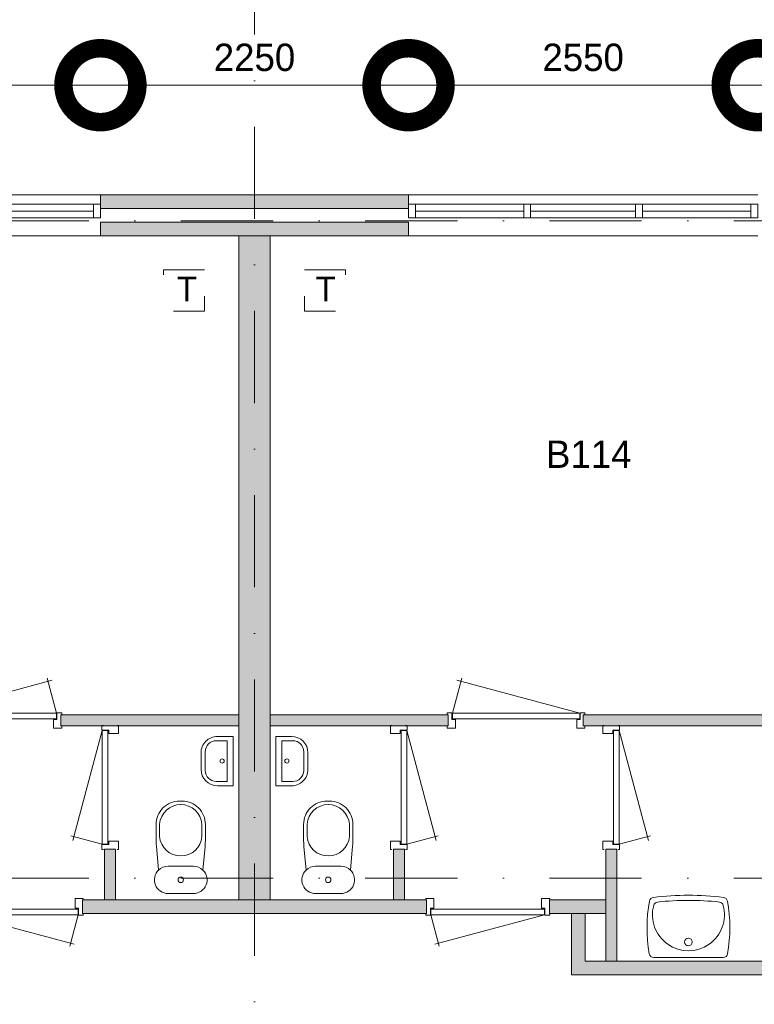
# Model space of a CAD drawing. Header units: millimetres. Extents: x 0 to 84100, y 0 to 59400.
# Tile 12 of 36: x 26195 to 31559, y 15628 to 22820. Entities that reach past the tile are written whole.
import ezdxf
from ezdxf.enums import TextEntityAlignment as Align
from ezdxf.xclip import XClip

# ---------------------------------------------------------------- set-up
doc = ezdxf.new("R2010")
doc.units = ezdxf.units.MM
doc.header["$PDMODE"] = 3
doc.header["$PDSIZE"] = 1
for name, pattern in [('DGN1', [504.6, 0, -504.6]), ('DGN2', [672.8, 336.4, -336.4]), ('DGN4', [1345.6, 672.8, -336.4, 0, -336.4])]:
    doc.linetypes.add(name, pattern=pattern)
for name, color, linetype in [('16', 7, 'Continuous'), ('17', 7, 'Continuous'), ('30', 7, 'Continuous'), ('32', 7, 'Continuous'), ('33', 7, 'Continuous'), ('40', 7, 'Continuous'), ('48', 7, 'Continuous'), ('56', 7, 'Continuous'), ('58', 7, 'Continuous'), ('62', 7, 'Continuous'), ('TRAP', 7, 'Continuous')]:
    doc.layers.add(name, color=color, linetype=linetype)
doc.styles.add('dgn001', font='dgn001.shx')
doc.styles.add('dgn003', font='dgn003.shx')
doc.styles.get("Standard").update_dxf_attribs({"font": 'arial.ttf'})
doc.dimstyles.get("Standard").update_dxf_attribs({"dimtxt": 0.18, "dimasz": 0.18, "dimexe": 0.18, "dimexo": 0.0625, "dimgap": 0.09, "dimtad": 0, "dimtih": 1, "dimtoh": 1, "dimdec": 4, "dimzin": 0, "dimdsep": 46, "dimtxsty": 'Standard', "dimcen": 0.09, "dimadec": 0, "dimazin": 0, "dimtfac": 1, "dimtdec": 4, "dimtofl": 0, "dimtmove": 0, "dimatfit": 3, "dimfxl": 1, "dimtolj": 1, "dimtzin": 0, "dimarcsym": 0})

# ---------------------------------------------------------------- blocks, each defined once
blk = doc.blocks.new('AnonymousCell18')
at = {"layer": 'TRAP', "color": 1, "linetype": 'DGN2', "lineweight": 0, "flags": 128}
blk.add_lwpolyline([(150, 139), (-150, 139), (-150, -161), (150, -161), (150, 139)], dxfattribs=at)
at = {"layer": 'TRAP', "color": 1, "linetype": 'DGN2', "lineweight": 0, "style": 'dgn001'}
blk.add_text('T', height=180, dxfattribs=at).set_placement((-52, -90))
blk = doc.blocks.new('AnonymousCell22')
at = {"layer": 'TRAP', "color": 1, "linetype": 'DGN2', "lineweight": 0, "flags": 128}
blk.add_lwpolyline([(-150, 139), (150, 139), (150, -161), (-150, -161), (-150, 139)], dxfattribs=at)
at = {"layer": 'TRAP', "color": 1, "linetype": 'DGN2', "lineweight": 0, "style": 'dgn001'}
blk.add_text('T', height=180, dxfattribs=at).set_placement((-68, -90))
blk = doc.blocks.new('830R1030')
at = {"layer": '33', "color": 1, "linetype": 'Continuous', "lineweight": 0}
for p, q in [((108, 868), (322.82, 66.28)), ((108, 38), (336.87, 99.32))]:
    blk.add_line(p, q, dxfattribs=at)
at = {"layer": '33', "color": 92, "linetype": 'Continuous', "lineweight": 13, "true_color": 0x00e100, "flags": 128}
for points in [[(100, 906), (111, 906), (111, 871), (61, 871), (61, 846), (-11, 846), (-11, 906), (0, 906)], [(100, 0), (111, 0), (111, 35), (61, 35), (61, 60), (-11, 60), (-11, 0), (0, 0)]]:
    blk.add_lwpolyline(points, dxfattribs=at)
at = {"layer": '33', "color": 2, "linetype": 'Continuous', "lineweight": 13, "true_color": 0xf0f000, "flags": 128}
blk.add_lwpolyline([(108, 868), (108, 38), (68, 38), (68, 868), (108, 868)], dxfattribs=at)
blk = doc.blocks.new('930L0910')
at = {"layer": '33', "color": 1, "linetype": 'Continuous', "lineweight": 0}
for p, q in [((-968, 98), (-899.56, 353.44)), ((-38, 98), (-936.31, 338.7))]:
    blk.add_line(p, q, dxfattribs=at)
at = {"layer": '33', "color": 92, "linetype": 'Continuous', "lineweight": 13, "true_color": 0x00e100, "flags": 128}
for points in [[(-1006, 90), (-1006, 101), (-971, 101), (-971, 51), (-946, 51), (-946, -11), (-1006, -11), (-1006, 0)], [(0, 90), (0, 101), (-35, 101), (-35, 51), (-60, 51), (-60, -11), (0, -11), (0, 0)]]:
    blk.add_lwpolyline(points, dxfattribs=at)
at = {"layer": '33', "color": 2, "linetype": 'Continuous', "lineweight": 13, "true_color": 0xf0f000, "flags": 128}
blk.add_lwpolyline([(-968, 98), (-38, 98), (-38, 58), (-968, 58), (-968, 98)], dxfattribs=at)
blk = doc.blocks.new('CLOS0210')
at = {"layer": '40', "color": 7, "linetype": 'Continuous', "lineweight": 0}
for p, q in [((1.1, 670), (-0.8, 670)), ((-155, 527.8), (-155, 435.8)), ((155, 527.8), (155, 435.5)), ((92.5, 220), (-92.5, 220))]:
    blk.add_line(p, q, dxfattribs=at)
at = {"layer": '40', "color": 7, "linetype": 'Continuous', "lineweight": 0, "flags": 128}
for points in [[(175.7, 338.3), (162, 191.9), (162, 191.9, -0.674333), (92.5, 20), (92.5, 20), (-92.5, 20), (-92.5, 20, -0.674333), (-162, 191.9), (-162, 191.9), (-175.7, 338.3), (-175.7, 338.3, -0.023285), (-180, 431.3), (-180, 431.3), (-180, 525), (-180, 525, -0.414214), (-10, 695), (-10, 695), (10, 695), (10, 695, -0.414214), (180, 525), (180, 525), (180, 431.3), (180, 431.3, -0.023285), (175.7, 338.3)], [(-155, 527.8, -0.917521), (155, 527.8)], [(155, 436.6, -0.917514), (-155, 436.6)]]:
    blk.add_lwpolyline(points, format="xyb", dxfattribs=at)
at = {"layer": '40', "color": 7, "linetype": 'Continuous', "lineweight": 0}
blk.add_circle((0, 120), 20, dxfattribs=at)
for centre, start, end in [((-92.5, 120), 90, 134.02728), ((92.5, 120), 45.97272, 90)]:
    blk.add_arc(centre, 100, start, end, dxfattribs=at)
blk = doc.blocks.new('830R1031')
at = {"layer": '33', "color": 1, "linetype": 'Continuous', "lineweight": 0}
for p, q in [((108, 868), (322.82, 66.28)), ((108, 38), (336.87, 99.32))]:
    blk.add_line(p, q, dxfattribs=at)
at = {"layer": '33', "color": 92, "linetype": 'Continuous', "lineweight": 13, "true_color": 0x00e100, "flags": 128}
for points in [[(100, 906), (111, 906), (111, 871), (61, 871), (61, 846), (-11, 846), (-11, 906), (0, 906)], [(100, 0), (111, 0), (111, 35), (61, 35), (61, 60), (-11, 60), (-11, 0), (0, 0)]]:
    blk.add_lwpolyline(points, dxfattribs=at)
at = {"layer": '33', "color": 2, "linetype": 'Continuous', "lineweight": 13, "true_color": 0xf0f000, "flags": 128}
blk.add_lwpolyline([(108, 868), (108, 38), (68, 38), (68, 868), (108, 868)], dxfattribs=at)
blk = doc.blocks.new('FT0110')
at = {"layer": '40', "color": 7, "linetype": 'Continuous', "lineweight": 0}
for p, q in [((20, -180), (20, 180)), ((64.6, -148.9), (64.6, 148.9)), ((64.6, 148.9), (144, 148.9)), ((135.1, -180), (20, -180))]:
    blk.add_line(p, q, dxfattribs=at)
at = {"layer": '40', "color": 7, "linetype": 'Continuous', "lineweight": 0, "flags": 128}
for points in [[(20, 180), (135.1, 180)], [(224, 68.9), (224, -68.9)], [(255.1, 60), (255.1, -60)], [(144, -148.9), (64.6, -148.9)]]:
    blk.add_lwpolyline(points, dxfattribs=at)
for points in [[(255.1, -60, -0.414214), (135.1, -180)], [(224, -68.9, -0.414214), (144, -148.9)]]:
    blk.add_lwpolyline(points, format="xyb", dxfattribs=at)
at = {"layer": '40', "color": 7, "linetype": 'Continuous', "lineweight": 0}
blk.add_circle((101.1, 0.9), 15.1, dxfattribs=at)
for centre, radius in [((135.1, 60), 120), ((144, 68.9), 80)]:
    blk.add_arc(centre, radius, 0, 90, dxfattribs=at)
blk = doc.blocks.new('WT019')
at = {"layer": '40', "color": 7, "linetype": 'Continuous', "lineweight": 0}
blk.add_line((253.2, 20), (-253.2, 20), dxfattribs=at)
blk.add_circle((0, 133.3), 28.1, dxfattribs=at)
for centre, radius, start, end in [((765.8, 236.5), 1068.4, 169.44861, 190.20169), ((-252, 426.2), 33, 96.85751, 169.65449), ((0, -1669.4), 2143.7, 83.14249, 96.85751), ((0, -1706.8), 2143.7, 83.95824, 96.04176), ((252, 426.2), 33, 10.34551, 83.14249), ((-765.8, 236.5), 1068.4, 349.79831, 10.55139), ((0, 332.1), 263.1, 164.86666, 15.13334), ((-222.2, 392.2), 33, 96.04176, 164.86666), ((222.2, 392.2), 33, 15.13334, 83.95824), ((-253.2, 53), 33, 190.00267, 270), ((253.2, 53), 33, 270, 349.99733)]:
    blk.add_arc(centre, radius, start, end, dxfattribs=at)
blk = doc.blocks.new('830R1032')
at = {"layer": '33', "color": 1, "linetype": 'Continuous', "lineweight": 0}
for p, q in [((38, -108), (99.32, -336.87)), ((868, -108), (66.28, -322.82))]:
    blk.add_line(p, q, dxfattribs=at)
at = {"layer": '33', "color": 92, "linetype": 'Continuous', "lineweight": 13, "true_color": 0x00e100, "flags": 128}
for points in [[(0, -100), (0, -111), (35, -111), (35, -61), (60, -61), (60, 11), (0, 11), (0, 0)], [(906, -100), (906, -111), (871, -111), (871, -61), (846, -61), (846, 11), (906, 11), (906, 0)]]:
    blk.add_lwpolyline(points, dxfattribs=at)
at = {"layer": '33', "color": 2, "linetype": 'Continuous', "lineweight": 13, "true_color": 0xf0f000, "flags": 128}
blk.add_lwpolyline([(868, -108), (38, -108), (38, -68), (868, -68), (868, -108)], dxfattribs=at)
blk = doc.blocks.new('930L0911')
at = {"layer": '33', "color": 1, "linetype": 'Continuous', "lineweight": 0}
for p, q in [((38, 98), (936.31, 338.7)), ((968, 98), (899.56, 353.44))]:
    blk.add_line(p, q, dxfattribs=at)
at = {"layer": '33', "color": 92, "linetype": 'Continuous', "lineweight": 13, "true_color": 0x00e100, "flags": 128}
for points in [[(0, 90), (0, 101), (35, 101), (35, 51), (60, 51), (60, -11), (0, -11), (0, 0)], [(1006, 90), (1006, 101), (971, 101), (971, 51), (946, 51), (946, -11), (1006, -11), (1006, 0)]]:
    blk.add_lwpolyline(points, dxfattribs=at)
at = {"layer": '33', "color": 2, "linetype": 'Continuous', "lineweight": 13, "true_color": 0xf0f000, "flags": 128}
blk.add_lwpolyline([(968, 98), (38, 98), (38, 58), (968, 58), (968, 98)], dxfattribs=at)
blk = doc.blocks.new('830R1034')
at = {"layer": '33', "color": 1, "linetype": 'Continuous', "lineweight": 0}
for p, q in [((-108, 868), (-322.82, 66.28)), ((-108, 38), (-336.87, 99.32))]:
    blk.add_line(p, q, dxfattribs=at)
at = {"layer": '33', "color": 92, "linetype": 'Continuous', "lineweight": 13, "true_color": 0x00e100, "flags": 128}
for points in [[(-100, 906), (-111, 906), (-111, 871), (-61, 871), (-61, 846), (11, 846), (11, 906), (0, 906)], [(-100, 0), (-111, 0), (-111, 35), (-61, 35), (-61, 60), (11, 60), (11, 0), (0, 0)]]:
    blk.add_lwpolyline(points, dxfattribs=at)
at = {"layer": '33', "color": 2, "linetype": 'Continuous', "lineweight": 13, "true_color": 0xf0f000, "flags": 128}
blk.add_lwpolyline([(-108, 868), (-108, 38), (-68, 38), (-68, 868), (-108, 868)], dxfattribs=at)
blk = doc.blocks.new('CLOS0211')
at = {"layer": '40', "color": 7, "linetype": 'Continuous', "lineweight": 0}
for p, q in [((-1.1, 670), (0.8, 670)), ((-155, 527.8), (-155, 435.5)), ((155, 527.8), (155, 435.8)), ((-92.5, 220), (92.5, 220))]:
    blk.add_line(p, q, dxfattribs=at)
at = {"layer": '40', "color": 7, "linetype": 'Continuous', "lineweight": 0, "flags": 128}
for points in [[(-175.7, 338.3), (-162, 191.9), (-162, 191.9, 0.674333), (-92.5, 20), (-92.5, 20), (92.5, 20), (92.5, 20, 0.674333), (162, 191.9), (162, 191.9), (175.7, 338.3), (175.7, 338.3, 0.023285), (180, 431.3), (180, 431.3), (180, 525), (180, 525, 0.414214), (10, 695), (10, 695), (-10, 695), (-10, 695, 0.414214), (-180, 525), (-180, 525), (-180, 431.3), (-180, 431.3, 0.023285), (-175.7, 338.3)], [(-162, 191.9, -0.194504), (-92.5, 220)], [(92.5, 220, -0.194504), (162, 191.9)]]:
    blk.add_lwpolyline(points, format="xyb", dxfattribs=at)
at = {"layer": '40', "color": 7, "linetype": 'Continuous', "lineweight": 0}
blk.add_circle((0, 120), 20, dxfattribs=at)
for centre, start, end in [((0, 514.4), 4.9259, 175.0741), ((0, 450), 184.92635, 355.07365)]:
    blk.add_arc(centre, 155.6, start, end, dxfattribs=at)
blk = doc.blocks.new('FT0111')
at = {"layer": '40', "color": 7, "linetype": 'Continuous', "lineweight": 0}
for p, q in [((-64.6, 148.9), (-144, 148.9)), ((-64.6, -148.9), (-64.6, 148.9)), ((-20, -180), (-20, 180)), ((-135.1, -180), (-20, -180))]:
    blk.add_line(p, q, dxfattribs=at)
at = {"layer": '40', "color": 7, "linetype": 'Continuous', "lineweight": 0, "flags": 128}
for points in [[(-255.1, 60, -0.414214), (-135.1, 180)], [(-224, 68.9, -0.414214), (-144, 148.9)]]:
    blk.add_lwpolyline(points, format="xyb", dxfattribs=at)
for points in [[(-20, 180), (-135.1, 180)], [(-255.1, 60), (-255.1, -60)], [(-224, 68.9), (-224, -68.9)], [(-144, -148.9), (-64.6, -148.9)]]:
    blk.add_lwpolyline(points, dxfattribs=at)
at = {"layer": '40', "color": 7, "linetype": 'Continuous', "lineweight": 0}
blk.add_circle((-101.1, 0.9), 15.1, dxfattribs=at)
for centre, radius in [((-135.1, -60), 120), ((-144, -68.9), 80)]:
    blk.add_arc(centre, radius, 180, 270, dxfattribs=at)
blk = doc.blocks.new('830R1035')
at = {"layer": '33', "color": 1, "linetype": 'Continuous', "lineweight": 0}
for p, q in [((-868, -108), (-66.28, -322.82)), ((-38, -108), (-99.32, -336.87))]:
    blk.add_line(p, q, dxfattribs=at)
at = {"layer": '33', "color": 92, "linetype": 'Continuous', "lineweight": 13, "true_color": 0x00e100, "flags": 128}
for points in [[(-906, -100), (-906, -111), (-871, -111), (-871, -61), (-846, -61), (-846, 11), (-906, 11), (-906, 0)], [(0, -100), (0, -111), (-35, -111), (-35, -61), (-60, -61), (-60, 11), (0, 11), (0, 0)]]:
    blk.add_lwpolyline(points, dxfattribs=at)
at = {"layer": '33', "color": 2, "linetype": 'Continuous', "lineweight": 13, "true_color": 0xf0f000, "flags": 128}
blk.add_lwpolyline([(-868, -108), (-38, -108), (-38, -68), (-868, -68), (-868, -108)], dxfattribs=at)
blk = doc.blocks.new('_DotSmall')
at = {"color": 0, "linetype": 'ByBlock', "const_width": 0.5}
blk.add_lwpolyline([(-0.0625, 0, 1), (0.0625, 0, 1)], format="xyb", close=True, dxfattribs=at)
blk = doc.blocks.new('*D18523')
at = {"layer": '58', "color": 3, "linetype": 'Continuous', "lineweight": 0, "transparency": 16777216}
blk.add_line((27124.8, 18484.5), (29374.8, 18484.5), dxfattribs=at)
at = {"layer": 'Defpoints', "color": 0, "linetype": 'Continuous', "transparency": 16777216}
for p in [(29374.8, 18484.5), (27124.8, 17684.5), (29374.8, 17684.5)]:
    blk.add_point(p, dxfattribs=at)
at = {"layer": '58', "color": 3, "linetype": 'Continuous', "lineweight": 0, "transparency": 16777216, "xscale": 1080, "yscale": 1080, "zscale": 1080, "rotation": 180}
blk.add_blockref('_DotSmall', (27124.8, 18484.5), dxfattribs=at)
at = {"layer": '58', "color": 3, "linetype": 'Continuous', "lineweight": 0, "transparency": 16777216, "xscale": 1080, "yscale": 1080, "zscale": 1080}
blk.add_blockref('_DotSmall', (29374.8, 18484.5), dxfattribs=at)
at = {"layer": '58', "color": 3, "linetype": 'Continuous', "lineweight": 0, "transparency": 16777216, "insert": (28249.8, 18686.6), "char_height": 200, "attachment_point": 5, "style": 'dgn003'}
blk.add_mtext('\\A1;2250', dxfattribs=at)
blk = doc.blocks.new('*D18524')
at = {"layer": '58', "color": 3, "linetype": 'Continuous', "lineweight": 0, "transparency": 16777216}
blk.add_line((24574.8, 18484.5), (27124.8, 18484.5), dxfattribs=at)
at = {"layer": 'Defpoints', "color": 0, "linetype": 'Continuous', "transparency": 16777216}
for p in [(27124.8, 18484.5), (24574.8, 17684.5), (27124.8, 17684.5)]:
    blk.add_point(p, dxfattribs=at)
at = {"layer": '58', "color": 3, "linetype": 'Continuous', "lineweight": 0, "transparency": 16777216, "xscale": 1080, "yscale": 1080, "zscale": 1080, "rotation": 180}
blk.add_blockref('_DotSmall', (24574.8, 18484.5), dxfattribs=at)
at = {"layer": '58', "color": 3, "linetype": 'Continuous', "lineweight": 0, "transparency": 16777216, "xscale": 1080, "yscale": 1080, "zscale": 1080}
blk.add_blockref('_DotSmall', (27124.8, 18484.5), dxfattribs=at)
at = {"layer": '58', "color": 3, "linetype": 'Continuous', "lineweight": 0, "transparency": 16777216, "insert": (25849.8, 18686.6), "char_height": 200, "attachment_point": 5, "style": 'dgn003'}
blk.add_mtext('\\A1;2550', dxfattribs=at)
blk = doc.blocks.new('*D18525')
at = {"layer": '58', "color": 3, "linetype": 'Continuous', "lineweight": 0, "transparency": 16777216}
blk.add_line((22324.8, 18484.5), (24574.8, 18484.5), dxfattribs=at)
at = {"layer": 'Defpoints', "color": 0, "linetype": 'Continuous', "transparency": 16777216}
for p in [(24574.8, 18484.5), (22324.8, 17684.5), (24574.8, 17684.5)]:
    blk.add_point(p, dxfattribs=at)
at = {"layer": '58', "color": 3, "linetype": 'Continuous', "lineweight": 0, "transparency": 16777216, "xscale": 1080, "yscale": 1080, "zscale": 1080, "rotation": 180}
blk.add_blockref('_DotSmall', (22324.8, 18484.5), dxfattribs=at)
at = {"layer": '58', "color": 3, "linetype": 'Continuous', "lineweight": 0, "transparency": 16777216, "xscale": 1080, "yscale": 1080, "zscale": 1080}
blk.add_blockref('_DotSmall', (24574.8, 18484.5), dxfattribs=at)
at = {"layer": '58', "color": 3, "linetype": 'Continuous', "lineweight": 0, "transparency": 16777216, "insert": (23449.8, 18686.6), "char_height": 200, "attachment_point": 5, "style": 'dgn003'}
blk.add_mtext('\\A1;2250', dxfattribs=at)
blk = doc.blocks.new('*D18526')
at = {"layer": '58', "color": 3, "linetype": 'Continuous', "lineweight": 0, "transparency": 16777216}
blk.add_line((22324.8, 18484.5), (19774.8, 18484.5), dxfattribs=at)
at = {"layer": 'Defpoints', "color": 0, "linetype": 'Continuous', "transparency": 16777216}
for p in [(19774.8, 18484.5), (19774.8, 17684.5), (22324.8, 17684.5)]:
    blk.add_point(p, dxfattribs=at)
at = {"layer": '58', "color": 3, "linetype": 'Continuous', "lineweight": 0, "transparency": 16777216, "xscale": 1080, "yscale": 1080, "zscale": 1080, "rotation": 180}
blk.add_blockref('_DotSmall', (19774.8, 18484.5), dxfattribs=at)
at = {"layer": '58', "color": 3, "linetype": 'Continuous', "lineweight": 0, "transparency": 16777216, "xscale": 1080, "yscale": 1080, "zscale": 1080}
blk.add_blockref('_DotSmall', (22324.8, 18484.5), dxfattribs=at)
at = {"layer": '58', "color": 3, "linetype": 'Continuous', "lineweight": 0, "transparency": 16777216, "insert": (21049.8, 18686.6), "char_height": 200, "attachment_point": 5, "style": 'dgn003'}
blk.add_mtext('\\A1;2550', dxfattribs=at)
blk = doc.blocks.new('50E03_329_B01 - Default')
at = {"layer": '16'}
for color, points in [(7, [(22324.76, 17584.49), (24574.76, 17584.49), (24574.76, 17684.49), (22324.76, 17684.49)]), (9, [(22324.76, 17384.49), (24574.76, 17384.49), (24574.76, 17484.49), (22324.76, 17484.49)])]:
    blk.add_hatch(color=color, dxfattribs=at).paths.add_polyline_path(points)
at = {"layer": '62'}
for color, points in [(9, [(23564.76, 12534.49), (23334.76, 12534.49), (23334.76, 17384.49), (23564.76, 17384.49)]), (9, [(22034.76, 13804.49), (23334.76, 13804.49), (23334.76, 13884.49), (22034.76, 13884.49)]), (9, [(24864.76, 13804.49), (23564.76, 13804.49), (23564.76, 13884.49), (24864.76, 13884.49)]), (9, [(28134.76, 13804.49), (25849.76, 13804.49), (25849.76, 13884.49), (28134.76, 13884.49)]), (9, [(22354.76, 12904.49), (22434.76, 12904.49), (22434.76, 12534.49), (22354.76, 12534.49)]), (9, [(24544.76, 12904.49), (24464.76, 12904.49), (24464.76, 12534.49), (24544.76, 12534.49)]), (9, [(26094.76, 12904.49), (26014.76, 12904.49), (26014.76, 12084.49), (26094.76, 12084.49)]), (7, [(22194.76, 12534.49), (23449.76, 12534.49), (23449.76, 12434.49), (22194.76, 12434.49)]), (7, [(24704.76, 12534.49), (23449.76, 12534.49), (23449.76, 12434.49), (24704.76, 12434.49)]), (7, [(26014.76, 12534.49), (25604.76, 12534.49), (25604.76, 12434.49), (26014.76, 12434.49)]), (7, [(28249.76, 11984.49), (28249.76, 12084.49), (25864.76, 12084.49), (25864.76, 12434.49), (25764.76, 12434.49), (25764.76, 11984.49)])]:
    blk.add_hatch(color=color, dxfattribs=at).paths.add_polyline_path(points)
at = {"layer": '16', "color": 92, "linetype": 'Continuous', "lineweight": 0, "true_color": 0x00e100, "flags": 128}
for points in [[(22324.76, 17584.49), (24574.76, 17584.49), (24574.76, 17684.49), (22324.76, 17684.49), (22324.76, 17584.49)], [(22324.76, 17384.49), (24574.76, 17384.49), (24574.76, 17484.49), (22324.76, 17484.49), (22324.76, 17384.49)], [(23334.76, 13804.49), (22034.76, 13804.49), (22034.76, 13884.49), (23334.76, 13884.49), (23334.76, 13804.49)], [(23564.76, 13804.49), (24864.76, 13804.49), (24864.76, 13884.49), (23564.76, 13884.49), (23564.76, 13804.49)], [(25849.76, 13804.49), (28134.76, 13804.49), (28134.76, 13884.49), (25849.76, 13884.49), (25849.76, 13804.49)], [(22354.76, 12534.49), (22434.76, 12534.49), (22434.76, 12904.49), (22354.76, 12904.49), (22354.76, 12534.49)], [(24544.76, 12534.49), (24464.76, 12534.49), (24464.76, 12904.49), (24544.76, 12904.49), (24544.76, 12534.49)], [(26094.76, 12084.49), (26014.76, 12084.49), (26014.76, 12904.49), (26094.76, 12904.49), (26094.76, 12084.49)], [(22194.76, 12434.49), (23449.76, 12434.49), (23449.76, 12534.49), (22194.76, 12534.49), (22194.76, 12434.49)], [(24704.76, 12434.49), (23449.76, 12434.49), (23449.76, 12534.49), (24704.76, 12534.49), (24704.76, 12434.49)], [(26014.76, 12434.49), (25604.76, 12434.49), (25604.76, 12534.49), (26014.76, 12534.49), (26014.76, 12434.49)], [(28249.76, 11984.49), (25764.76, 11984.49), (25764.76, 12434.49), (25864.76, 12434.49), (25864.76, 12084.49), (28249.76, 12084.49), (28249.76, 11984.49)]]:
    blk.add_lwpolyline(points, dxfattribs=at)
at = {"layer": '16', "color": 7, "linetype": 'Continuous', "lineweight": 0, "flags": 128}
blk.add_lwpolyline([(22324.76, 17584.49), (24574.76, 17584.49), (24574.76, 17684.49), (22324.76, 17684.49), (22324.76, 17584.49)], dxfattribs=at)
at = {"layer": '16', "color": 9, "linetype": 'Continuous', "lineweight": 0, "flags": 128}
blk.add_lwpolyline([(22324.76, 17384.49), (24574.76, 17384.49), (24574.76, 17484.49), (22324.76, 17484.49), (22324.76, 17384.49)], dxfattribs=at)
at = {"layer": '17', "color": 92, "linetype": 'Continuous', "lineweight": 0, "true_color": 0x00e100, "flags": 128}
blk.add_lwpolyline([(23334.76, 12534.49), (23564.76, 12534.49), (23564.76, 17384.49), (23334.76, 17384.49), (23334.76, 12534.49)], dxfattribs=at)
at = {"layer": '30', "color": 3, "linetype": 'Continuous', "lineweight": 0}
for p, q in [((19774.76, 17684.49), (22324.76, 17684.49)), ((27124.76, 17684.49), (24574.76, 17684.49)), ((19774.76, 17384.49), (22324.76, 17384.49)), ((27124.76, 17384.49), (24574.76, 17384.49))]:
    blk.add_line(p, q, dxfattribs=at)
at = {"layer": '32', "color": 3, "linetype": 'Continuous', "lineweight": 0}
for p, q in [((19824.76, 17614.49), (22324.76, 17614.49)), ((21483.1, 17564.49), (22274.76, 17564.49)), ((27074.76, 17614.49), (24574.76, 17614.49)), ((25416.42, 17564.49), (24624.76, 17564.49)), ((26233.09, 17564.49), (25466.42, 17564.49)), ((27074.76, 17564.49), (26283.09, 17564.49)), ((27074.76, 17514.49), (27074.76, 17614.49)), ((22274.76, 17514.49), (19824.76, 17514.49)), ((24624.76, 17514.49), (27074.76, 17514.49))]:
    blk.add_line(p, q, dxfattribs=at)
at = {"layer": '32', "color": 3, "linetype": 'Continuous', "lineweight": 0, "flags": 128}
for points in [[(22274.76, 17614.49), (22324.76, 17614.49), (22324.76, 17514.49), (22274.76, 17514.49), (22274.76, 17614.49)], [(24624.76, 17614.49), (24574.76, 17614.49), (24574.76, 17514.49), (24624.76, 17514.49), (24624.76, 17614.49)], [(25466.42, 17614.49), (25416.42, 17614.49), (25416.42, 17514.49), (25466.42, 17514.49), (25466.42, 17614.49)], [(26283.09, 17614.49), (26233.09, 17614.49), (26233.09, 17514.49), (26283.09, 17514.49), (26283.09, 17614.49)], [(27124.76, 17614.49), (27074.76, 17614.49), (27074.76, 17514.49), (27124.76, 17514.49), (27124.76, 17614.49)]]:
    blk.add_lwpolyline(points, dxfattribs=at)
at = {"layer": '56', "color": 3, "linetype": 'DGN4', "lineweight": 0}
for p, q in [((23449.76, 55989.76), (23449.76, 547.85)), ((52180.43, 17492.77), (-3616.95, 17492.77)), ((52180.43, 12692.77), (-3616.95, 12692.77))]:
    blk.add_line(p, q, dxfattribs=at)
at = {"layer": '58', "color": 3, "linetype": 'DGN1', "lineweight": 0}
for p, q in [((22324.76, 17684.49), (22324.76, 18484.49)), ((24574.76, 17684.49), (24574.76, 18484.49))]:
    blk.add_line(p, q, dxfattribs=at)
at = {"layer": '62', "color": 9, "linetype": 'Continuous', "lineweight": 0, "flags": 128}
for points in [[(23564.76, 12534.49), (23334.76, 12534.49), (23334.76, 17384.49), (23564.76, 17384.49), (23564.76, 12534.49)], [(22034.76, 13804.49), (23334.76, 13804.49), (23334.76, 13884.49), (22034.76, 13884.49), (22034.76, 13804.49)], [(24864.76, 13804.49), (23564.76, 13804.49), (23564.76, 13884.49), (24864.76, 13884.49), (24864.76, 13804.49)], [(28134.76, 13804.49), (25849.76, 13804.49), (25849.76, 13884.49), (28134.76, 13884.49), (28134.76, 13804.49)], [(22354.76, 12904.49), (22434.76, 12904.49), (22434.76, 12534.49), (22354.76, 12534.49), (22354.76, 12904.49)], [(24544.76, 12904.49), (24464.76, 12904.49), (24464.76, 12534.49), (24544.76, 12534.49), (24544.76, 12904.49)], [(26094.76, 12904.49), (26014.76, 12904.49), (26014.76, 12084.49), (26094.76, 12084.49), (26094.76, 12904.49)]]:
    blk.add_lwpolyline(points, dxfattribs=at)
at = {"layer": '62', "color": 7, "linetype": 'Continuous', "lineweight": 0, "flags": 128}
for points in [[(22194.76, 12534.49), (23449.76, 12534.49), (23449.76, 12434.49), (22194.76, 12434.49), (22194.76, 12534.49)], [(24704.76, 12534.49), (23449.76, 12534.49), (23449.76, 12434.49), (24704.76, 12434.49), (24704.76, 12534.49)], [(26014.76, 12534.49), (25604.76, 12534.49), (25604.76, 12434.49), (26014.76, 12434.49), (26014.76, 12534.49)], [(28249.76, 11984.49), (28249.76, 12084.49), (25864.76, 12084.49), (25864.76, 12434.49), (25764.76, 12434.49), (25764.76, 11984.49), (28249.76, 11984.49)]]:
    blk.add_lwpolyline(points, dxfattribs=at)
at = {"color": 7, "linetype": 'Continuous', "lineweight": 0}
for name, p in [('930L0911', (21036.53, 13798.52)), ('930L0910', (25862.99, 13798.52)), ('830R1034', (22446.36, 12901.4)), ('830R1031', (24453.16, 12901.4)), ('830R1030', (26004.58, 12901.41)), ('FT0111', (23314.33, 13546.53)), ('FT0110', (23585.19, 13546.53)), ('CLOS0211', (22911.25, 12559.39)), ('CLOS0210', (23988.27, 12559.39)), ('830R1035', (22199.47, 12532.59)), ('830R1032', (24700.05, 12532.59)), ('WT019', (26618.9, 12092.35))]:
    blk.add_blockref(name, p, dxfattribs=at)
at = {"layer": '48', "color": 7, "linetype": 'Continuous', "lineweight": 0, "style": 'dgn003'}
blk.add_text('B114', height=200, dxfattribs=at).set_placement((25891.1, 15788.7), align=Align.MIDDLE_CENTER)
at = {"layer": '58', "color": 3, "linetype": 'Continuous', "lineweight": 0}
for base, p1, p2, picture, middle in [((19774.76, 18484.49), (22324.76, 17684.49), (19774.76, 17684.49), '*D18526', (21049.76, 18686.6)), ((24574.76, 18484.49), (22324.76, 17684.49), (24574.76, 17684.49), '*D18525', (23449.76, 18686.6)), ((27124.76, 18484.49), (24574.76, 17684.49), (27124.76, 17684.49), '*D18524', (25849.76, 18686.6)), ((29374.76, 18484.49), (27124.76, 17684.49), (29374.76, 17684.49), '*D18523', (28249.76, 18686.6))]:
    dim = blk.add_linear_dim(base=base, p1=p1, p2=p2, dimstyle='Standard', override={"dimscale": 1, "dimtxt": 200, "dimasz": 1080, "dimexe": 0, "dimexo": 0, "dimgap": 100, "dimtad": 1, "dimjust": 0, "dimtih": 0, "dimtoh": 0, "dimdec": 0, "dimlfac": 1, "dimzin": 11, "dimdsep": 46, "dimlunit": 2, "dimpost": '<>', "dimtxsty": 'dgn003', "dimblk1": 'DotSmall', "dimblk2": 'DotSmall', "dimsah": 1, "dimcen": 0, "dimse1": 1, "dimse2": 1, "dimclrd": 3, "dimclre": 3, "dimclrt": 3, "dimtol": 0, "dimtix": 1, "dimtofl": 1, "dimatfit": 3, "dimfrac": 1, "dimtolj": 1, "dimlwd": 0, "dimlwe": 0}, dxfattribs=at)
    dim.commit()
    dim.dimension.update_dxf_attribs({"geometry": picture, "text_midpoint": middle})

msp = doc.modelspace()

# ---------------------------------------------------------------- block references
ref = msp.add_blockref('50E03_329_B01 - Default', (4459.56, 3857.35))
XClip(ref).set_block_clipping_path([(-3195.19, 3614.84), (51845.11, 51823.2)])
at = {"color": 1, "linetype": 'Continuous', "lineweight": 0}
for name, p in [('AnonymousCell18', (27394.32, 20852.84)), ('AnonymousCell22', (28424.32, 20852.84))]:
    msp.add_blockref(name, p, dxfattribs=at)

doc.saveas('drawing.dxf')
